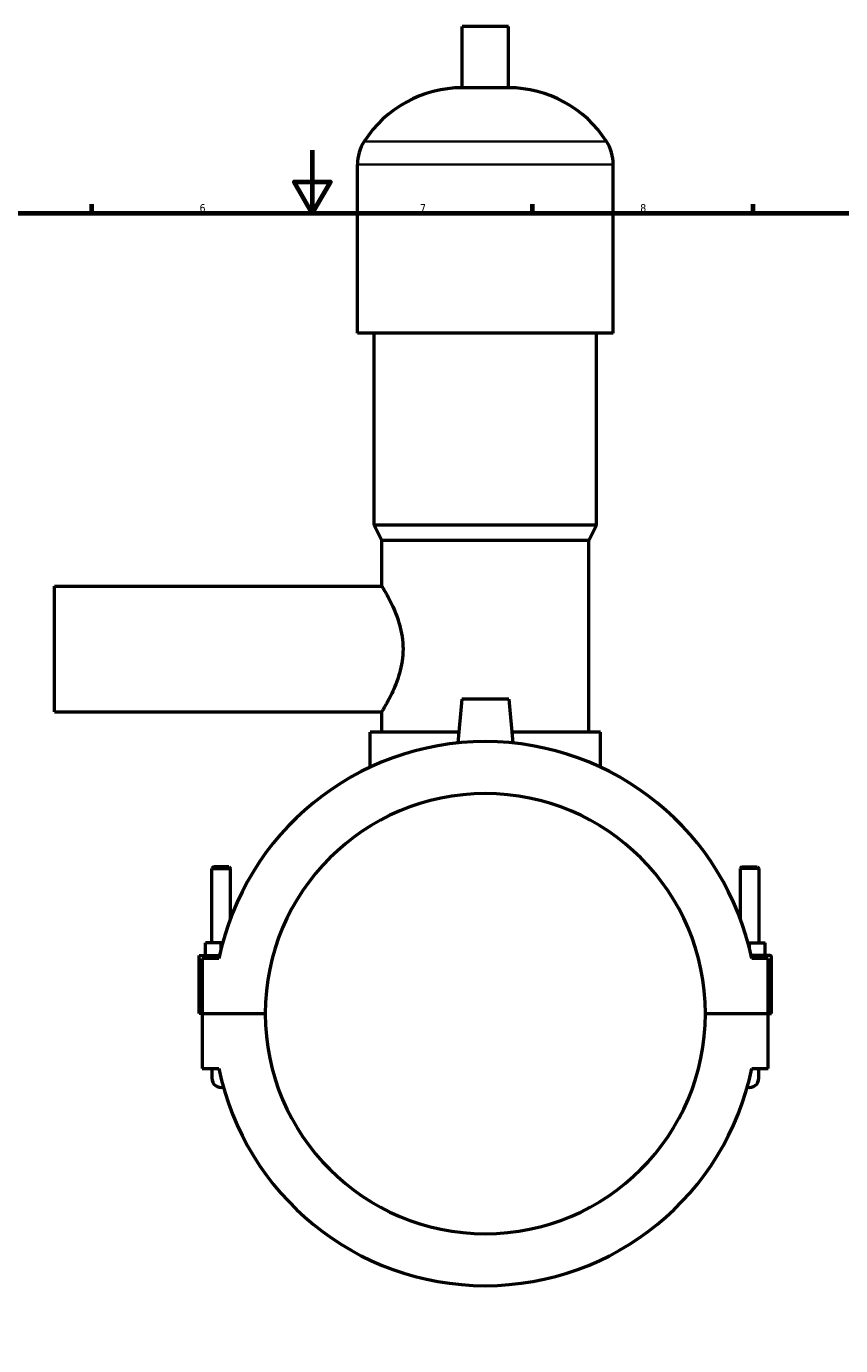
# Model space of a CAD drawing. Header units: millimetres. Extents: x 0 to 965, y -206 to 1211.
# Tile 5 of 8: x 330 to 589, y 214 to 633. Entities that reach past the tile are written whole.
import ezdxf

# ---------------------------------------------------------------- set-up
doc = ezdxf.new("R2010")
doc.units = ezdxf.units.MM
for name, color, linetype, lineweight in [('Border (ISO)', 7, 'Continuous', 70), ('Visible (ISO)', 7, 'Continuous', 50), ('Visible Narrow (ISO)', 7, 'Continuous', 35)]:
    doc.layers.add(name, color=color, linetype=linetype, lineweight=lineweight)
doc.styles.add('Note Text (ISO)', font='tahoma.ttf')

# ---------------------------------------------------------------- blocks, each defined once
blk = doc.blocks.new('Borders Default Border')
at = {"layer": 'Border (ISO)'}
for p, q in [((350.42, 574), (350.42, 576.9)), ((490.58, 574), (490.58, 576.9)), ((560.67, 574), (560.67, 576.9))]:
    blk.add_line(p, q, dxfattribs=at)
at = {"layer": 'Border (ISO)', "flags": 128}
for points in [[(420.5, 594), (420.5, 574), (414.73, 584), (426.27, 584), (420.5, 574)], [(20, 20), (20, 574), (821, 574), (821, 20), (20, 20)]]:
    blk.add_lwpolyline(points, dxfattribs=at)
at = {"layer": 'Border (ISO)', "color": 232, "true_color": 0xca0064, "char_height": 2.5, "attachment_point": 7, "style": 'Note Text (ISO)'}
for s, insert in [('6', (384.66, 574.35)), ('7', (454.77, 574.4)), ('8', (524.81, 574.34))]:
    blk.add_mtext(s, dxfattribs=dict(at, insert=insert))

msp = doc.modelspace()

# ---------------------------------------------------------------- linework, layer by layer
at = {"layer": 'Visible (ISO)'}
for p, q in [((482.851, 633.417), (468.211, 633.417)), ((468.211, 613.897), (468.211, 633.417)), ((482.851, 613.897), (482.851, 633.417)), ((482.851, 613.897), (468.211, 613.897)), ((434.865, 535.817), (434.865, 589.497)), ((516.198, 535.817), (516.198, 589.497)), ((516.198, 535.817), (434.865, 535.817)), ((440.151, 474.817), (440.151, 535.817)), ((510.911, 474.817), (510.911, 535.817)), ((510.911, 474.817), (440.151, 474.817)), ((442.591, 469.937), (440.151, 474.817)), ((508.471, 469.937), (510.911, 474.817)), ((508.471, 469.937), (442.591, 469.937)), ((442.591, 455.417), (442.591, 469.937)), ((508.471, 408.937), (508.471, 469.937)), ((338.531, 415.417), (338.531, 455.417)), ((338.531, 455.417), (442.591, 455.417)), ((338.531, 415.417), (442.591, 415.417)), ((442.591, 408.937), (442.591, 415.417)), ((468.031, 419.417), (466.813, 405.497)), ((483.031, 419.417), (468.031, 419.417)), ((483.031, 419.417), (484.249, 405.497)), ((467.114, 408.937), (438.931, 408.937)), ((438.931, 397.814), (438.931, 408.937)), ((512.131, 408.937), (483.948, 408.937)), ((512.131, 397.814), (512.131, 408.937)), ((389.131, 366.134), (388.531, 365.534)), ((388.531, 365.534), (394.531, 365.534)), ((388.531, 341.917), (388.531, 365.534)), ((393.931, 366.134), (389.131, 366.134)), ((393.931, 366.134), (394.531, 365.534)), ((394.531, 349.826), (394.531, 365.534)), ((557.131, 366.134), (556.531, 365.534)), ((562.531, 365.534), (556.531, 365.534)), ((556.531, 365.534), (556.531, 349.826)), ((557.131, 366.134), (561.931, 366.134)), ((561.931, 366.134), (562.531, 365.534)), ((562.531, 365.534), (562.531, 341.917)), ((386.531, 337.917), (386.531, 341.917)), ((391.531, 341.917), (386.531, 341.917)), ((391.988, 341.917), (391.531, 341.917)), ((391.531, 340.146), (391.531, 341.917)), ((559.074, 341.917), (559.531, 341.917)), ((559.531, 340.146), (559.531, 341.917)), ((559.531, 341.917), (564.531, 341.917)), ((564.531, 337.917), (564.531, 341.917)), ((384.531, 337.917), (391.012, 337.917)), ((384.531, 319.467), (384.531, 337.917)), ((390.8, 336.917), (385.531, 336.917)), ((385.531, 336.917), (385.531, 319.467)), ((566.031, 337.917), (560.05, 337.917)), ((565.531, 336.917), (560.263, 336.917)), ((565.531, 319.467), (565.531, 336.917)), ((566.531, 319.467), (566.531, 337.417)), ((385.531, 319.467), (384.531, 319.467)), ((385.531, 319.467), (405.531, 319.467)), ((385.531, 319.367), (385.531, 301.917)), ((405.531, 319.367), (385.531, 319.367)), ((388.531, 319.367), (388.531, 319.467)), ((394.531, 319.367), (394.531, 319.467)), ((545.531, 319.467), (565.531, 319.467)), ((565.531, 319.367), (545.531, 319.367)), ((556.531, 319.467), (556.531, 319.367)), ((562.531, 319.467), (562.531, 319.367)), ((565.531, 319.467), (566.531, 319.467)), ((565.531, 301.917), (565.531, 319.367)), ((385.531, 301.917), (390.8, 301.917)), ((388.531, 301.917), (388.531, 298.917)), ((560.263, 301.917), (565.531, 301.917)), ((562.531, 298.917), (562.531, 301.917))]:
    msp.add_line(p, q, dxfattribs=at)
for centre, radius, start, end in [((468.211, 576.851), 37.046, 90, 147.38758), ((482.851, 576.851), 37.046, 32.61242, 90), ((448.446, 589.497), 13.582, 147.38758, 180), ((502.616, 589.497), 13.582, 0, 32.61242), ((475.531, 319.417), 86.52, 11.66946, 168.33054), ((475.531, 319.417), 70, 0.04093, 179.95907), ((566.031, 337.417), 0.5, 0, 90), ((475.531, 319.417), 70, 180.04093, 359.95907), ((391.531, 298.917), 3, 180, 283.66396), ((391.531, 298.917), 3, 180, 283.66396), ((475.531, 319.417), 86.52, 191.66946, 348.33054), ((559.531, 298.917), 3, 256.33604, 0), ((559.531, 298.917), 3, 256.33604, 0)]:
    msp.add_arc(centre, radius, start, end, dxfattribs=at)
msp.add_open_spline([(442.591, 455.417), (442.591, 455.417), (442.669, 455.29), (442.983, 454.766), (443.219, 454.37), (443.813, 453.338), (444.172, 452.701), (444.951, 451.244), (445.37, 450.425), (446.196, 448.687), (446.635, 447.703), (447.48, 445.555), (447.887, 444.391), (448.582, 441.944), (448.869, 440.659), (449.258, 438.046), (449.358, 436.718), (449.358, 434.116), (449.258, 432.788), (448.869, 430.175), (448.582, 428.889), (447.887, 426.443), (447.48, 425.279), (446.635, 423.131), (446.196, 422.147), (445.37, 420.409), (444.951, 419.589), (444.172, 418.133), (443.813, 417.496), (443.219, 416.464), (442.983, 416.068), (442.669, 415.544), (442.591, 415.417), (442.591, 415.417)], degree=3, knots=[3.1117572, 3.1117572, 3.1117572, 3.1117572, 3.4993919, 3.4993919, 3.8870265, 3.8870265, 4.2746611, 4.2746611, 4.6622958, 4.6622958, 5.0526004, 5.0526004, 5.4429051, 5.4429051, 5.8332098, 5.8332098, 6.2235144, 6.2235144, 6.6138191, 6.6138191, 7.0041237, 7.0041237, 7.3944284, 7.3944284, 7.7847331, 7.7847331, 8.1723677, 8.1723677, 8.5600023, 8.5600023, 8.947637, 8.947637, 9.3352716, 9.3352716, 9.3352716, 9.3352716], dxfattribs=at)
at = {"layer": 'Visible Narrow (ISO)'}
for p, q in [((513.582, 596.817), (437.48, 596.817)), ((515.697, 589.497), (435.365, 589.497))]:
    msp.add_line(p, q, dxfattribs=at)

# ---------------------------------------------------------------- block references
msp.add_blockref('Borders Default Border', (0, 0))

doc.saveas('drawing.dxf')
